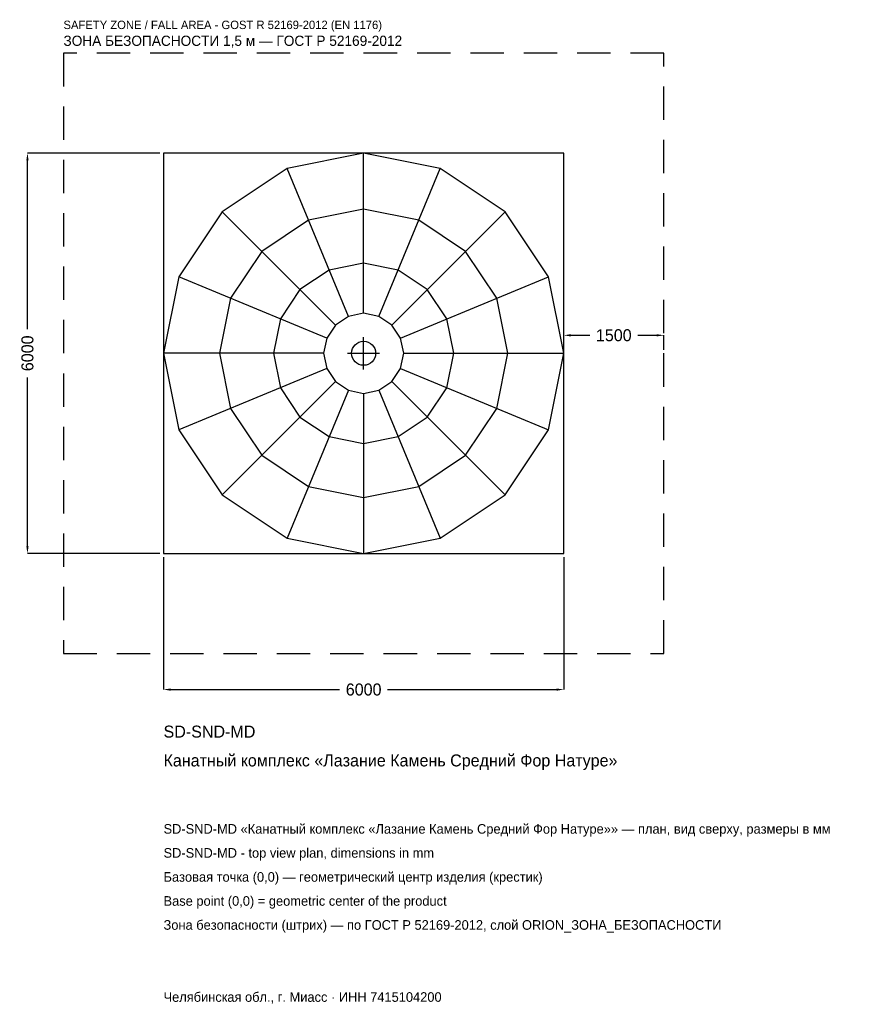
# Model space of a CAD drawing. Header units: metres. Extents: x -5157 to 7401, y -9757 to 5001.
import ezdxf

# ---------------------------------------------------------------- set-up
doc = ezdxf.new("R2010")
doc.units = ezdxf.units.M
doc.linetypes.add('DASHED', pattern=[800, 500, -300])
for name, color, linetype in [('ORION_ДАННЫЕ', 3, 'Continuous'), ('ORION_ЗОНА_БЕЗОПАСНОСТИ', 1, 'Continuous'), ('ORION_КОНТУР', 7, 'Continuous'), ('ORION_РАЗМЕРЫ', 8, 'Continuous')]:
    doc.layers.add(name, color=color, linetype=linetype)
doc.dimstyles.new('ORION', dxfattribs={"dimtxt": 180, "dimasz": 108, "dimexe": 1.25, "dimexo": 54, "dimtad": 1, "dimdec": 0, "dimcen": 2.5, "dimazin": 3, "dimtfac": 1, "dimtmove": 0, "dimatfit": 3, "dimarcsym": 0})

# ---------------------------------------------------------------- blocks, each defined once
blk = doc.blocks.new('_CLOSEDFILLED')
at = {"color": 0, "linetype": 'BYBLOCK'}
blk.add_solid([(-1, 0.16), (0, 0), (-1, -0.16)], dxfattribs=at)
blk = doc.blocks.new('*D1')
for p, q in [((-3000, -3054), (-3000, -5040)), ((3000, -3054), (3000, -5040)), ((-2892, -5040), (-360, -5040)), ((360, -5040), (2892, -5040))]:
    blk.add_line(p, q)
at = {"layer": 'Defpoints'}
for p in [(-3000, -3000), (3000, -3000), (-3000, -5040)]:
    blk.add_point(p, dxfattribs=at)
at = {"layer": 'ORION_РАЗМЕРЫ', "xscale": 108, "yscale": 108, "rotation": 180}
blk.add_blockref('_CLOSEDFILLED', (-3000, -5040), dxfattribs=at)
at = {"layer": 'ORION_РАЗМЕРЫ', "xscale": 108, "yscale": 108}
blk.add_blockref('_CLOSEDFILLED', (3000, -5040), dxfattribs=at)
at = {"layer": 'ORION_РАЗМЕРЫ', "insert": (0, -5040), "char_height": 180, "attachment_point": 5}
blk.add_mtext('6000', dxfattribs=at)
blk = doc.blocks.new('*D2')
for p, q in [((-3054, 3000), (-5040, 3000)), ((-5040, 360), (-5040, 2892)), ((-5040, -2892), (-5040, -360)), ((-3054, -3000), (-5040, -3000))]:
    blk.add_line(p, q)
at = {"layer": 'Defpoints'}
for p in [(-3000, 3000), (-5040, -3000), (-3000, -3000)]:
    blk.add_point(p, dxfattribs=at)
at = {"layer": 'ORION_РАЗМЕРЫ', "xscale": 108, "yscale": 108}
for p, rotation in [((-5040, 3000), 90), ((-5040, -3000), 270)]:
    blk.add_blockref('_CLOSEDFILLED', p, dxfattribs=dict(at, rotation=rotation))
at = {"layer": 'ORION_РАЗМЕРЫ', "insert": (-5040, 0), "char_height": 180, "attachment_point": 5, "rotation": 90}
blk.add_mtext('6000', dxfattribs=at)
blk = doc.blocks.new('*D3')
for p, q in [((3000, 54), (3000, 270)), ((3108, 270), (3390, 270)), ((4110, 270), (4392, 270)), ((4500, 54), (4500, 270))]:
    blk.add_line(p, q)
at = {"layer": 'Defpoints'}
for p in [(3000, 270), (3000, 0), (4500, 0)]:
    blk.add_point(p, dxfattribs=at)
at = {"layer": 'ORION_РАЗМЕРЫ', "xscale": 108, "yscale": 108, "rotation": 180}
blk.add_blockref('_CLOSEDFILLED', (3000, 270), dxfattribs=at)
at = {"layer": 'ORION_РАЗМЕРЫ', "xscale": 108, "yscale": 108}
blk.add_blockref('_CLOSEDFILLED', (4500, 270), dxfattribs=at)
at = {"layer": 'ORION_РАЗМЕРЫ', "insert": (3750, 270), "char_height": 180, "attachment_point": 5}
blk.add_mtext('1500', dxfattribs=at)
blk = doc.blocks.new('ОРИОН SD-SND-MD Канатный комплекс Лазание Камень Средний Фор Натуре')
at = {"layer": 'ORION_ЗОНА_БЕЗОПАСНОСТИ', "linetype": 'DASHED'}
blk.add_lwpolyline([(-4500, -4500), (4500, -4500), (4500, 4500), (-4500, 4500)], close=True, dxfattribs=at)
at = {"layer": 'ORION_КОНТУР'}
for p, q in [((0, 600), (0, 3000)), ((-229.6, 554.3), (-1148.1, 2771.6)), ((229.6, 554.3), (1148.1, 2771.6)), ((-424.3, 424.3), (-2121.3, 2121.3)), ((424.3, 424.3), (2121.3, 2121.3)), ((-554.3, 229.6), (-2771.6, 1148.1)), ((554.3, 229.6), (2771.6, 1148.1)), ((-600, 0), (-3000, 0)), ((600, 0), (3000, 0)), ((-554.3, -229.6), (-2771.6, -1148.1)), ((554.3, -229.6), (2771.6, -1148.1)), ((-424.3, -424.3), (-2121.3, -2121.3)), ((424.3, -424.3), (2121.3, -2121.3)), ((-229.6, -554.3), (-1148.1, -2771.6)), ((229.6, -554.3), (1148.1, -2771.6)), ((0, -600), (0, -3000))]:
    blk.add_line(p, q, dxfattribs=at)
for points in [[(-3000, -3000), (3000, -3000), (3000, 3000), (-3000, 3000)], [(3000, 0), (2771.6, 1148.1), (2121.3, 2121.3), (1148.1, 2771.6), (0, 3000), (-1148.1, 2771.6), (-2121.3, 2121.3), (-2771.6, 1148.1), (-3000, 0), (-2771.6, -1148.1), (-2121.3, -2121.3), (-1148.1, -2771.6), (0, -3000), (1148.1, -2771.6), (2121.3, -2121.3), (2771.6, -1148.1)], [(2160, 0), (1995.6, 826.6), (1527.4, 1527.4), (826.6, 1995.6), (0, 2160), (-826.6, 1995.6), (-1527.4, 1527.4), (-1995.6, 826.6), (-2160, 0), (-1995.6, -826.6), (-1527.4, -1527.4), (-826.6, -1995.6), (0, -2160), (826.6, -1995.6), (1527.4, -1527.4), (1995.6, -826.6)], [(1350, 0), (1247.2, 516.6), (954.6, 954.6), (516.6, 1247.2), (0, 1350), (-516.6, 1247.2), (-954.6, 954.6), (-1247.2, 516.6), (-1350, 0), (-1247.2, -516.6), (-954.6, -954.6), (-516.6, -1247.2), (0, -1350), (516.6, -1247.2), (954.6, -954.6), (1247.2, -516.6)], [(600, 0), (554.3, 229.6), (424.3, 424.3), (229.6, 554.3), (0, 600), (-229.6, 554.3), (-424.3, 424.3), (-554.3, 229.6), (-600, 0), (-554.3, -229.6), (-424.3, -424.3), (-229.6, -554.3), (0, -600), (229.6, -554.3), (424.3, -424.3), (554.3, -229.6)]]:
    blk.add_lwpolyline(points, close=True, dxfattribs=at)
blk.add_circle((0, 0), 180, dxfattribs=at)
at = {"layer": 'ORION_РАЗМЕРЫ'}
for p, q in [((0, -240), (0, 240)), ((-240, 0), (240, 0))]:
    blk.add_line(p, q, dxfattribs=at)
at = {"layer": 'ORION_ДАННЫЕ'}
for tag, p in [('АРТИКУЛ', (-3000, -5760)), ('НАИМЕНОВАНИЕ', (-3000, -6192))]:
    blk.add_attdef(tag, p, '', height=180, dxfattribs=at)
at = {"layer": 'ORION_ДАННЫЕ', "flags": 1}
for tag, p in [('ПРОИЗВОДИТЕЛЬ', (-3000, -6624)), ('ТЕЛЕФОН', (-3000, -7056)), ('САЙТ', (-3000, -7920)), ('АДРЕС', (-3000, -8352)), ('РЕКВИЗИТЫ', (-3000, -8784)), ('ГАБАРИТЫ', (-3000, -9216)), ('ЗОНА_БЕЗОПАСНОСТИ', (-3000, -9648))]:
    blk.add_attdef(tag, p, '', height=180, dxfattribs=at)
at = {"layer": 'ORION_ЗОНА_БЕЗОПАСНОСТИ', "color": 1}
for s, height, p in [('SAFETY ZONE / FALL AREA - GOST R 52169-2012 (EN 1176)', 126, (-4500, 4860)), ('ЗОНА БЕЗОПАСНОСТИ 1,5 м — ГОСТ Р 52169-2012', 153, (-4500, 4608))]:
    blk.add_text(s, height=height, dxfattribs=at).set_placement(p)
at = {"layer": 'ORION_РАЗМЕРЫ'}
dim = blk.add_linear_dim(base=(-5040, -3000), p1=(-3000, -3000), p2=(-3000, 3000), angle=90, dimstyle='ORION', dxfattribs=at)
dim.commit()
dim.dimension.update_dxf_attribs({"geometry": '*D2', "text_midpoint": (-5040, 0)})
for base, p1, p2, picture, middle in [((3000, 270), (3000, 0), (4500, 0), '*D3', (3750, 270)), ((-3000, -5040), (-3000, -3000), (3000, -3000), '*D1', (0, -5040))]:
    dim = blk.add_linear_dim(base=base, p1=p1, p2=p2, dimstyle='ORION', dxfattribs=at)
    dim.commit()
    dim.dimension.update_dxf_attribs({"geometry": picture, "text_midpoint": middle})

msp = doc.modelspace()

# ---------------------------------------------------------------- block references
msp.add_blockref('ОРИОН SD-SND-MD Канатный комплекс Лазание Камень Средний Фор Натуре', (0, 0)).add_auto_attribs({'АРТИКУЛ': 'SD-SND-MD', 'НАИМЕНОВАНИЕ': 'Канатный комплекс «Лазание Камень Средний Фор Натуре»'})

# ---------------------------------------------------------------- texts
at = {"layer": 'ORION_ДАННЫЕ', "color": 3}
for s, p in [('SD-SND-MD «Канатный комплекс «Лазание Камень Средний Фор Натуре»» — план, вид сверху, размеры в мм', (-3000, -7200)), ('SD-SND-MD - top view plan, dimensions in mm', (-3000, -7560)), ('Челябинская обл., г. Миасс · ИНН 7415104200', (-3000, -9720))]:
    msp.add_text(s, height=144, dxfattribs=at).set_placement(p)
at = {"layer": 'ORION_ДАННЫЕ', "color": 7}
for s, p in [('Базовая точка (0,0) — геометрический центр изделия (крестик)', (-3000, -7920)), ('Base point (0,0) = geometric center of the product', (-3000, -8280))]:
    msp.add_text(s, height=144, dxfattribs=at).set_placement(p)
at = {"layer": 'ORION_ДАННЫЕ', "color": 1}
msp.add_text('Зона безопасности (штрих) — по ГОСТ Р 52169-2012, слой ORION_ЗОНА_БЕЗОПАСНОСТИ', height=144, dxfattribs=at).set_placement((-3000, -8640))

doc.saveas('drawing.dxf')
